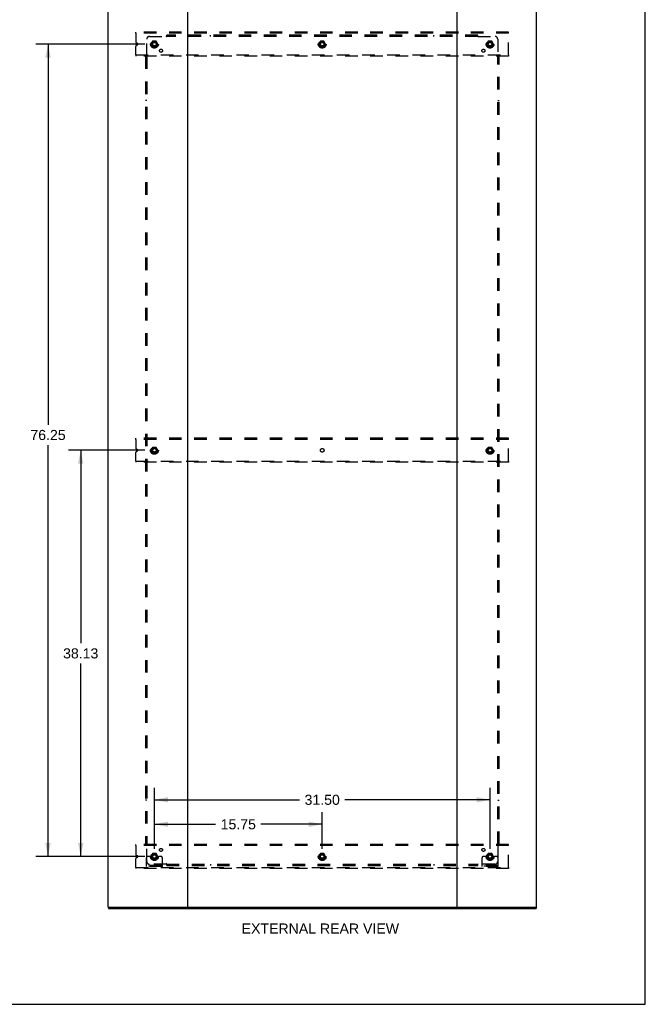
# Model space of a CAD drawing. Header units: inches. Extents: x 0 to 215, y 0 to 139.
# Tile 101 of 103: x 156 to 215, y 0 to 92. Entities that reach past the tile are written whole.
import ezdxf

# ---------------------------------------------------------------- set-up
doc = ezdxf.new("R2010")
doc.units = ezdxf.units.IN
doc.header["$LTSCALE"] = 11.804375
doc.header["$MEASUREMENT"] = 0
doc.linetypes.add('DOT', pattern=[0.2, 0.1, -0.1])
doc.linetypes.add('HIDDEN', pattern=[0.2, 0.1, -0.1])
doc.layers.get('0').update_dxf_attribs({"linetype": 'CONTINUOUS'})
for name, color, linetype in [('DEFAULT_2', 8, 'HIDDEN'), ('DIMENSIONS', 7, 'CONTINUOUS'), ('SUBPANEL', 7, 'CONTINUOUS')]:
    doc.layers.add(name, color=color, linetype=linetype)
doc.styles.get("Standard").update_dxf_attribs({"font": 'arial.ttf'})
doc.dimstyles.new('DIMSTYLE_1', dxfattribs={"dimtxt": 0.946875, "dimasz": 1.2625, "dimexe": 0.09, "dimexo": 0.07, "dimgap": 0.0375, "dimtad": 0, "dimtih": 1, "dimtoh": 1, "dimzin": 4, "dimdsep": 46, "dimtxsty": 'Standard', "dimblk": '_FILLED', "dimblk1": '_FILLED', "dimblk2": '_FILLED', "dimcen": 0.09, "dimadec": 3, "dimazin": 1, "dimtfac": 1, "dimtdec": 3, "dimtofl": 0, "dimtmove": 0, "dimatfit": 3, "dimldrblk": '_FILLED', "dimfxl": 0, "dimtolj": 1, "dimtzin": 4, "dimarcsym": 0})

# ---------------------------------------------------------------- blocks, each defined once
blk = doc.blocks.new('_FILLED')
at = {"color": 0, "linetype": 'ByBlock'}
blk.add_solid([(0, 0), (-1, 0.2), (-1, -0.2)], dxfattribs=at)
blk = doc.blocks.new('*D3')
at = {"layer": 'DIMENSIONS', "color": 2, "linetype": 'Continuous'}
for p, q in [((168.55, 14.595), (168.55, 18.036)), ((184.3, 14.595), (184.3, 18.036)), ((168.55, 16.9), (174.297, 16.9)), ((184.3, 16.9), (178.553, 16.9))]:
    blk.add_line(p, q, dxfattribs=at)
at = {"layer": 'DIMENSIONS', "color": 2, "linetype": 'Continuous', "xscale": 1.2625, "yscale": 1.2625, "zscale": 1.2625, "rotation": 180}
blk.add_blockref('_FILLED', (168.55, 16.9), dxfattribs=at)
at = {"layer": 'DIMENSIONS', "color": 2, "linetype": 'Continuous', "xscale": 1.2625, "yscale": 1.2625, "zscale": 1.2625}
blk.add_blockref('_FILLED', (184.3, 16.9), dxfattribs=at)
at = {"layer": 'DIMENSIONS', "color": 2, "linetype": 'Continuous', "insert": (176.425, 17.373), "char_height": 0.9469, "width": 3.30878, "attachment_point": 2, "line_spacing_factor": 0.9}
blk.add_mtext('15.75', dxfattribs=at)
blk = doc.blocks.new('*D4')
at = {"layer": 'DIMENSIONS', "color": 2, "linetype": 'Continuous'}
for p, q in [((167.666, 90.126), (157.429, 90.126)), ((158.566, 90.126), (158.566, 54.383)), ((158.566, 13.876), (158.566, 52.489)), ((167.666, 13.876), (157.429, 13.876))]:
    blk.add_line(p, q, dxfattribs=at)
at = {"layer": 'DIMENSIONS', "color": 2, "linetype": 'Continuous', "xscale": 1.2625, "yscale": 1.2625, "zscale": 1.2625}
for p, rotation in [((158.566, 90.126), 90), ((158.566, 13.876), 270)]:
    blk.add_blockref('_FILLED', p, dxfattribs=dict(at, rotation=rotation))
at = {"layer": 'DIMENSIONS', "color": 2, "linetype": 'Continuous', "insert": (158.566, 53.91), "char_height": 0.9469, "width": 3.30878, "attachment_point": 2, "line_spacing_factor": 0.9}
blk.add_mtext('76.25', dxfattribs=at)
blk = doc.blocks.new('*D5')
at = {"layer": 'DIMENSIONS', "color": 2, "linetype": 'Continuous'}
for p, q in [((168.55, 14.595), (168.55, 20.333)), ((200.05, 14.595), (200.05, 20.333)), ((168.55, 19.197), (182.172, 19.197)), ((200.05, 19.197), (186.428, 19.197))]:
    blk.add_line(p, q, dxfattribs=at)
at = {"layer": 'DIMENSIONS', "color": 2, "linetype": 'Continuous', "xscale": 1.2625, "yscale": 1.2625, "zscale": 1.2625, "rotation": 180}
blk.add_blockref('_FILLED', (168.55, 19.197), dxfattribs=at)
at = {"layer": 'DIMENSIONS', "color": 2, "linetype": 'Continuous', "xscale": 1.2625, "yscale": 1.2625, "zscale": 1.2625}
blk.add_blockref('_FILLED', (200.05, 19.197), dxfattribs=at)
at = {"layer": 'DIMENSIONS', "color": 2, "linetype": 'Continuous', "insert": (184.3, 19.67), "char_height": 0.9469, "width": 3.30878, "attachment_point": 2, "line_spacing_factor": 0.9}
blk.add_mtext('31.50', dxfattribs=at)
blk = doc.blocks.new('*D6')
at = {"layer": 'DIMENSIONS', "color": 2, "linetype": 'Continuous'}
for p, q in [((167.666, 52.001), (160.498, 52.001)), ((161.635, 52.001), (161.635, 33.885)), ((161.635, 13.876), (161.635, 31.991)), ((167.666, 13.876), (160.498, 13.876))]:
    blk.add_line(p, q, dxfattribs=at)
at = {"layer": 'DIMENSIONS', "color": 2, "linetype": 'Continuous', "xscale": 1.2625, "yscale": 1.2625, "zscale": 1.2625}
for p, rotation in [((161.635, 52.001), 90), ((161.635, 13.876), 270)]:
    blk.add_blockref('_FILLED', p, dxfattribs=dict(at, rotation=rotation))
at = {"layer": 'DIMENSIONS', "color": 2, "linetype": 'Continuous', "insert": (161.635, 33.412), "char_height": 0.9469, "width": 3.30878, "attachment_point": 2, "line_spacing_factor": 0.9}
blk.add_mtext('38.13', dxfattribs=at)

msp = doc.modelspace()

# ---------------------------------------------------------------- linework, layer by layer
at = {"color": 7, "linetype": 'Continuous'}
for p, q in [((214.625, 0), (214.625, 138.875)), ((164.227, 9.105), (164.227, 9.001)), ((164.236, 9.105), (164.265, 9.105)), ((171.635, 9.105), (196.965, 9.105)), ((204.335, 9.105), (204.364, 9.105)), ((204.373, 9.105), (204.373, 9.001)), ((0, 0), (214.625, 0))]:
    msp.add_line(p, q, dxfattribs=at)
at = {"color": 3, "linetype": 'Continuous'}
for p, q in [((164.175, 94.897), (164.175, 9.105)), ((171.675, 9.145), (171.675, 94.857)), ((196.925, 94.857), (196.925, 9.145)), ((204.425, 9.105), (204.425, 94.897)), ((164.236, 9.105), (164.175, 9.105)), ((164.227, 9.001), (204.373, 9.001)), ((164.265, 9.105), (171.635, 9.105)), ((196.965, 9.105), (204.335, 9.105)), ((204.364, 9.105), (204.425, 9.105))]:
    msp.add_line(p, q, dxfattribs=at)
for centre, start, end in [((171.635, 9.145), 270, 360), ((196.965, 9.145), 180, 270)]:
    msp.add_arc(centre, 0.04, start, end, dxfattribs=at)
at = {"color": 7, "linetype": 'Continuous'}
for centre, start, end in [((171.715, 9.145), 180, 270), ((196.885, 9.145), 270, 360)]:
    msp.add_arc(centre, 0.04, start, end, dxfattribs=at)
at = {"layer": 'DEFAULT_2', "color": 8, "linetype": 'HIDDEN'}
for p, q in [((166.8, 91.147), (166.8, 91.251)), ((201.8, 91.251), (166.8, 91.251)), ((166.8, 91.147), (166.8, 90.338)), ((201.8, 91.147), (166.8, 91.147)), ((201.8, 91.147), (201.8, 91.251)), ((201.8, 89.105), (201.8, 91.147)), ((166.8, 89.105), (166.8, 89.914)), ((166.971, 90.184), (166.877, 90.223)), ((166.877, 90.029), (166.971, 90.068)), ((168.387, 90.398), (168.232, 90.131)), ((168.232, 90.121), (168.387, 89.853)), ((168.704, 90.403), (168.396, 90.403)), ((168.704, 89.848), (168.396, 89.848)), ((168.868, 90.131), (168.713, 90.398)), ((168.713, 89.853), (168.868, 90.121)), ((184.137, 90.398), (183.982, 90.131)), ((183.982, 90.121), (184.137, 89.853)), ((184.454, 90.403), (184.146, 90.403)), ((184.454, 89.848), (184.146, 89.848)), ((184.618, 90.131), (184.463, 90.398)), ((184.463, 89.853), (184.618, 90.121)), ((199.887, 90.398), (199.732, 90.131)), ((199.732, 90.121), (199.887, 89.853)), ((200.204, 90.403), (199.896, 90.403)), ((200.204, 89.848), (199.896, 89.848)), ((200.368, 90.131), (200.213, 90.398)), ((200.213, 89.853), (200.368, 90.121)), ((166.8, 89.105), (166.8, 89.001)), ((166.8, 89.105), (201.8, 89.105)), ((201.8, 89.001), (166.8, 89.001)), ((201.8, 89.105), (201.8, 89.001)), ((166.8, 53.022), (166.8, 53.126)), ((201.8, 53.126), (166.8, 53.126)), ((166.8, 53.022), (166.8, 52.213)), ((201.8, 53.022), (166.8, 53.022)), ((201.8, 53.022), (201.8, 53.126)), ((201.8, 50.98), (201.8, 53.022)), ((166.8, 50.98), (166.8, 51.789)), ((166.971, 52.059), (166.877, 52.098)), ((166.877, 51.904), (166.971, 51.943)), ((168.387, 52.273), (168.232, 52.006)), ((168.232, 51.996), (168.387, 51.728)), ((168.704, 52.278), (168.396, 52.278)), ((168.868, 52.006), (168.713, 52.273)), ((168.713, 51.728), (168.868, 51.996)), ((199.887, 52.273), (199.732, 52.006)), ((199.732, 51.996), (199.887, 51.728)), ((200.204, 52.278), (199.896, 52.278)), ((200.368, 52.006), (200.213, 52.273)), ((200.213, 51.728), (200.368, 51.996)), ((166.8, 50.98), (166.8, 50.876)), ((166.8, 50.98), (201.8, 50.98)), ((201.8, 50.876), (166.8, 50.876)), ((168.704, 51.723), (168.396, 51.723)), ((200.204, 51.723), (199.896, 51.723)), ((201.8, 50.98), (201.8, 50.876)), ((201.8, 15.001), (166.8, 15.001)), ((166.8, 14.897), (166.8, 15.001)), ((201.8, 14.897), (166.8, 14.897)), ((166.8, 14.897), (166.8, 14.088)), ((201.8, 14.897), (201.8, 15.001)), ((201.8, 12.855), (201.8, 14.897)), ((166.971, 13.934), (166.877, 13.973)), ((168.014, 13.876), (167.925, 13.876)), ((168.136, 13.876), (168.014, 13.876)), ((168.375, 13.876), (168.136, 13.876)), ((168.387, 14.148), (168.232, 13.881)), ((168.232, 13.871), (168.387, 13.603)), ((168.704, 14.153), (168.396, 14.153)), ((168.868, 13.881), (168.713, 14.148)), ((168.713, 13.603), (168.868, 13.871)), ((168.725, 13.876), (168.964, 13.876)), ((169.086, 13.876), (168.964, 13.876)), ((169.175, 13.876), (169.086, 13.876)), ((184.137, 14.148), (183.982, 13.881)), ((183.982, 13.871), (184.137, 13.603)), ((184.454, 14.153), (184.146, 14.153)), ((184.618, 13.881), (184.463, 14.148)), ((184.463, 13.603), (184.618, 13.871)), ((199.514, 13.876), (199.425, 13.876)), ((199.636, 13.876), (199.514, 13.876)), ((199.875, 13.876), (199.636, 13.876)), ((199.887, 14.148), (199.732, 13.881)), ((199.732, 13.871), (199.887, 13.603)), ((200.204, 14.153), (199.896, 14.153)), ((200.368, 13.881), (200.213, 14.148)), ((200.213, 13.603), (200.368, 13.871)), ((200.225, 13.876), (200.464, 13.876)), ((200.586, 13.876), (200.464, 13.876)), ((200.675, 13.876), (200.586, 13.876)), ((166.8, 12.855), (166.8, 13.664)), ((166.877, 13.779), (166.971, 13.818)), ((167.8, 12.928), (167.8, 13.751)), ((169.3, 13.032), (167.8, 13.032)), ((168.047, 12.928), (168.047, 13.032)), ((168.303, 12.928), (168.303, 13.032)), ((168.704, 13.598), (168.396, 13.598)), ((168.797, 12.928), (168.797, 13.032)), ((169.053, 12.928), (169.053, 13.032)), ((169.3, 12.928), (169.3, 13.751)), ((184.454, 13.598), (184.146, 13.598)), ((199.3, 12.928), (199.3, 13.751)), ((200.8, 13.032), (199.3, 13.032)), ((199.547, 12.928), (199.547, 13.032)), ((199.803, 12.928), (199.803, 13.032)), ((200.204, 13.598), (199.896, 13.598)), ((200.297, 12.928), (200.297, 13.032)), ((200.553, 12.928), (200.553, 13.032)), ((200.8, 12.928), (200.8, 13.751)), ((166.8, 12.855), (201.8, 12.855)), ((166.8, 12.855), (166.8, 12.751)), ((201.8, 12.751), (166.8, 12.751)), ((169.3, 12.928), (167.8, 12.928)), ((200.8, 12.928), (199.3, 12.928)), ((201.8, 12.855), (201.8, 12.751))]:
    msp.add_line(p, q, dxfattribs=at)
for centre, radius in [((168.55, 90.126), 0.372), ((168.55, 90.126), 0.356), ((168.55, 90.126), 0.312), ((168.55, 90.126), 0.204), ((168.55, 90.126), 0.188), ((168.55, 90.126), 0.183), ((168.55, 90.126), 0.165), ((184.3, 90.126), 0.372), ((184.3, 90.126), 0.356), ((184.3, 90.126), 0.312), ((184.3, 90.126), 0.204), ((184.3, 90.126), 0.188), ((184.3, 90.126), 0.183), ((184.3, 90.126), 0.165), ((200.05, 90.126), 0.372), ((200.05, 90.126), 0.356), ((200.05, 90.126), 0.312), ((200.05, 90.126), 0.204), ((200.05, 90.126), 0.188), ((200.05, 90.126), 0.183), ((200.05, 90.126), 0.165), ((168.55, 52.001), 0.372), ((168.55, 52.001), 0.356), ((168.55, 52.001), 0.312), ((168.55, 52.001), 0.204), ((168.55, 52.001), 0.188), ((168.55, 52.001), 0.183), ((168.55, 52.001), 0.165), ((200.05, 52.001), 0.372), ((200.05, 52.001), 0.356), ((200.05, 52.001), 0.312), ((200.05, 52.001), 0.204), ((200.05, 52.001), 0.188), ((200.05, 52.001), 0.183), ((200.05, 52.001), 0.165), ((168.55, 13.876), 0.372), ((168.55, 13.876), 0.356), ((168.55, 13.876), 0.312), ((168.55, 13.876), 0.204), ((168.55, 13.876), 0.188), ((168.55, 13.876), 0.183), ((168.55, 13.876), 0.165), ((184.3, 13.876), 0.372), ((184.3, 13.876), 0.356), ((184.3, 13.876), 0.312), ((184.3, 13.876), 0.204), ((184.3, 13.876), 0.188), ((184.3, 13.876), 0.183), ((184.3, 13.876), 0.165), ((200.05, 13.876), 0.372), ((200.05, 13.876), 0.356), ((200.05, 13.876), 0.312), ((200.05, 13.876), 0.204), ((200.05, 13.876), 0.188), ((200.05, 13.876), 0.183), ((200.05, 13.876), 0.165)]:
    msp.add_circle(centre, radius, dxfattribs=at)
at = {"layer": 'DEFAULT_2', "color": 8, "linetype": 'DOT'}
for centre in [(168.55, 90.126), (184.3, 90.126), (200.05, 90.126), (168.55, 52.001), (184.3, 52.001), (200.05, 52.001), (168.55, 13.876), (184.3, 13.876), (200.05, 13.876)]:
    msp.add_circle(centre, 0.17, dxfattribs=at)
at = {"layer": 'DEFAULT_2', "color": 8, "linetype": 'HIDDEN'}
for centre, radius, start, end in [((166.925, 90.338), 0.125, 180, 247.5), ((166.925, 89.914), 0.125, 112.5, 180), ((166.948, 90.126), 0.0625, 292.5, 67.5), ((168.241, 90.126), 0.01, 150.01268, 209.98829), ((168.396, 90.393), 0.01, 90.01235, 149.98915), ((168.396, 89.858), 0.01, 210.01204, 269.98872), ((168.704, 90.393), 0.01, 30.01204, 89.98872), ((168.704, 89.858), 0.01, 270.01235, 329.98915), ((168.859, 90.126), 0.01, 330.01268, 29.98829), ((183.991, 90.126), 0.01, 150.01268, 209.98829), ((184.146, 90.393), 0.01, 90.01235, 149.98915), ((184.146, 89.858), 0.01, 210.01204, 269.98872), ((184.454, 90.393), 0.01, 30.01204, 89.98872), ((184.454, 89.858), 0.01, 270.01235, 329.98915), ((184.609, 90.126), 0.01, 330.01268, 29.98829), ((199.741, 90.126), 0.01, 150.01268, 209.98829), ((199.896, 90.393), 0.01, 90.01235, 149.98915), ((199.896, 89.858), 0.01, 210.01204, 269.98872), ((200.204, 90.393), 0.01, 30.01204, 89.98872), ((200.204, 89.858), 0.01, 270.01235, 329.98915), ((200.359, 90.126), 0.01, 330.01268, 29.98829), ((166.925, 52.213), 0.125, 180, 247.5), ((166.925, 51.789), 0.125, 112.5, 180), ((166.948, 52.001), 0.0625, 292.5, 67.5), ((168.241, 52.001), 0.01, 150.01268, 209.98829), ((168.396, 52.268), 0.01, 90.01235, 149.98915), ((168.704, 52.268), 0.01, 30.01204, 89.98872), ((168.859, 52.001), 0.01, 330.01268, 29.98829), ((199.741, 52.001), 0.01, 150.01268, 209.98829), ((199.896, 52.268), 0.01, 90.01235, 149.98915), ((200.204, 52.268), 0.01, 30.01204, 89.98872), ((200.359, 52.001), 0.01, 330.01268, 29.98829), ((168.396, 51.733), 0.01, 210.01204, 269.98872), ((168.704, 51.733), 0.01, 270.01235, 329.98915), ((199.896, 51.733), 0.01, 210.01204, 269.98872), ((200.204, 51.733), 0.01, 270.01235, 329.98915), ((166.925, 14.088), 0.125, 180, 247.5), ((166.948, 13.876), 0.0625, 292.5, 67.5), ((167.925, 13.751), 0.125, 90, 180), ((168.241, 13.876), 0.01, 150.01268, 209.98829), ((168.55, 13.876), 0.175, 180, 360), ((168.396, 14.143), 0.01, 90.01235, 149.98915), ((168.704, 14.143), 0.01, 30.01204, 89.98872), ((168.859, 13.876), 0.01, 330.01268, 29.98829), ((169.175, 13.751), 0.125, 0, 90), ((183.991, 13.876), 0.01, 150.01268, 209.98829), ((184.146, 14.143), 0.01, 90.01235, 149.98915), ((184.454, 14.143), 0.01, 30.01204, 89.98872), ((184.609, 13.876), 0.01, 330.01268, 29.98829), ((199.425, 13.751), 0.125, 90, 180), ((199.741, 13.876), 0.01, 150.01268, 209.98829), ((200.05, 13.876), 0.175, 180, 360), ((199.896, 14.143), 0.01, 90.01235, 149.98915), ((200.204, 14.143), 0.01, 30.01204, 89.98872), ((200.359, 13.876), 0.01, 330.01268, 29.98829), ((200.675, 13.751), 0.125, 0, 90), ((166.925, 13.664), 0.125, 112.5, 180), ((168.396, 13.608), 0.01, 210.01204, 269.98872), ((168.704, 13.608), 0.01, 270.01235, 329.98915), ((184.146, 13.608), 0.01, 210.01204, 269.98872), ((184.454, 13.608), 0.01, 270.01235, 329.98915), ((199.896, 13.608), 0.01, 210.01204, 269.98872), ((200.204, 13.608), 0.01, 270.01235, 329.98915)]:
    msp.add_arc(centre, radius, start, end, dxfattribs=at)
at = {"layer": 'SUBPANEL', "color": 8, "linetype": 'HIDDEN'}
for p, q in [((167.831, 89.005), (167.831, 90.595)), ((168.081, 90.845), (169.671, 90.845)), ((169.689, 90.863), (169.683, 90.857)), ((169.706, 90.804), (169.706, 90.97)), ((198.894, 90.97), (169.706, 90.97)), ((198.894, 90.845), (169.706, 90.845)), ((173.831, 90.845), (173.831, 90.97)), ((194.769, 90.845), (194.769, 90.97)), ((198.894, 90.804), (198.894, 90.97)), ((198.929, 90.845), (200.519, 90.845)), ((200.769, 90.595), (200.769, 89.005)), ((167.706, 88.97), (167.706, 15.032)), ((167.706, 88.97), (167.872, 88.97)), ((167.831, 88.97), (167.831, 15.032)), ((200.728, 88.97), (200.894, 88.97)), ((200.769, 15.032), (200.769, 88.97)), ((200.787, 88.987), (200.781, 88.993)), ((200.894, 15.032), (200.894, 88.97)), ((167.831, 84.845), (167.706, 84.845)), ((200.769, 84.845), (200.894, 84.845)), ((167.831, 19.157), (167.706, 19.157)), ((200.769, 19.157), (200.894, 19.157)), ((167.706, 15.032), (167.872, 15.032)), ((167.813, 15.015), (167.819, 15.009)), ((167.831, 13.407), (167.831, 14.997)), ((200.728, 15.032), (200.894, 15.032)), ((200.769, 14.997), (200.769, 13.407)), ((169.671, 13.157), (168.081, 13.157)), ((169.706, 13.032), (169.706, 13.198)), ((169.706, 13.157), (198.894, 13.157)), ((169.706, 13.032), (198.894, 13.032)), ((173.831, 13.157), (173.831, 13.032)), ((194.769, 13.157), (194.769, 13.032)), ((198.894, 13.032), (198.894, 13.198)), ((198.911, 13.138), (198.917, 13.145)), ((200.519, 13.157), (198.929, 13.157))]:
    msp.add_line(p, q, dxfattribs=at)
for points in [[(169.683, 90.857), (169.681, 90.855), (169.679, 90.853), (169.677, 90.851), (169.676, 90.849), (169.674, 90.848), (169.672, 90.846), (169.671, 90.845)], [(169.684, 90.825), (169.681, 90.83), (169.68, 90.832), (169.678, 90.835), (169.677, 90.837), (169.675, 90.839), (169.674, 90.841), (169.672, 90.843), (169.671, 90.845)], [(169.706, 90.804), (169.704, 90.804), (169.703, 90.805), (169.701, 90.806), (169.7, 90.807), (169.698, 90.808), (169.696, 90.809), (169.695, 90.811), (169.693, 90.812), (169.692, 90.814), (169.691, 90.815), (169.689, 90.817), (169.688, 90.819), (169.687, 90.821), (169.685, 90.823), (169.684, 90.825)], [(169.706, 90.883), (169.705, 90.881), (169.703, 90.879), (169.702, 90.877), (169.7, 90.875), (169.698, 90.873), (169.697, 90.871), (169.695, 90.87), (169.694, 90.868), (169.692, 90.866), (169.691, 90.865), (169.689, 90.863)], [(198.894, 90.883), (198.895, 90.881), (198.897, 90.879), (198.899, 90.877), (198.9, 90.875), (198.902, 90.873), (198.903, 90.871), (198.905, 90.87), (198.906, 90.868), (198.908, 90.866), (198.909, 90.865), (198.911, 90.863)], [(198.894, 90.804), (198.896, 90.804), (198.897, 90.805), (198.899, 90.806), (198.901, 90.807), (198.902, 90.808), (198.904, 90.809), (198.905, 90.811), (198.907, 90.812), (198.908, 90.814), (198.91, 90.815), (198.911, 90.817), (198.912, 90.819), (198.914, 90.821), (198.915, 90.823), (198.916, 90.825), (198.919, 90.83)], [(198.911, 90.863), (198.917, 90.857), (198.919, 90.855), (198.921, 90.853), (198.923, 90.851), (198.925, 90.849), (198.926, 90.848), (198.928, 90.846), (198.929, 90.845)], [(198.919, 90.83), (198.92, 90.832), (198.922, 90.835), (198.923, 90.837), (198.925, 90.839), (198.926, 90.841), (198.928, 90.843), (198.929, 90.845)], [(167.793, 88.97), (167.795, 88.971), (167.797, 88.973), (167.799, 88.974), (167.801, 88.976), (167.803, 88.977), (167.805, 88.979), (167.806, 88.981), (167.808, 88.982), (167.81, 88.984), (167.811, 88.985), (167.813, 88.987)], [(167.813, 88.987), (167.819, 88.993), (167.821, 88.995), (167.823, 88.997), (167.825, 88.999), (167.826, 89), (167.828, 89.002), (167.83, 89.004), (167.831, 89.005)], [(167.846, 88.995), (167.844, 88.996), (167.841, 88.998), (167.839, 88.999), (167.837, 89.001), (167.835, 89.002), (167.833, 89.004), (167.831, 89.005)], [(167.872, 88.97), (167.871, 88.971), (167.871, 88.973), (167.87, 88.975), (167.869, 88.976), (167.868, 88.978), (167.867, 88.979), (167.865, 88.981), (167.864, 88.983), (167.862, 88.984), (167.861, 88.985), (167.859, 88.987), (167.857, 88.988), (167.855, 88.989), (167.853, 88.991), (167.851, 88.992), (167.846, 88.995)], [(200.728, 88.97), (200.729, 88.971), (200.729, 88.973), (200.73, 88.975), (200.731, 88.976), (200.732, 88.978), (200.733, 88.979), (200.735, 88.981), (200.736, 88.983), (200.738, 88.984), (200.74, 88.985), (200.741, 88.987), (200.743, 88.988), (200.745, 88.989), (200.747, 88.991), (200.749, 88.992)], [(200.749, 88.992), (200.754, 88.995), (200.756, 88.996), (200.759, 88.998), (200.761, 88.999), (200.763, 89.001), (200.765, 89.002), (200.767, 89.004), (200.769, 89.005)], [(200.781, 88.993), (200.779, 88.995), (200.777, 88.997), (200.775, 88.999), (200.774, 89), (200.772, 89.002), (200.77, 89.004), (200.769, 89.005)], [(200.807, 88.97), (200.805, 88.971), (200.803, 88.973), (200.801, 88.974), (200.799, 88.976), (200.797, 88.977), (200.795, 88.979), (200.794, 88.981), (200.792, 88.982), (200.791, 88.984), (200.789, 88.985), (200.787, 88.987)], [(167.793, 15.032), (167.795, 15.03), (167.797, 15.029), (167.799, 15.027), (167.801, 15.026), (167.803, 15.024), (167.805, 15.023), (167.806, 15.021), (167.808, 15.02), (167.81, 15.018), (167.811, 15.017), (167.813, 15.015)], [(167.819, 15.009), (167.821, 15.007), (167.823, 15.005), (167.825, 15.003), (167.826, 15.001), (167.828, 15), (167.83, 14.998), (167.831, 14.997)], [(167.851, 15.01), (167.846, 15.007), (167.844, 15.005), (167.841, 15.004), (167.839, 15.003), (167.837, 15.001), (167.835, 15), (167.833, 14.998), (167.831, 14.997)], [(167.872, 15.032), (167.871, 15.03), (167.871, 15.029), (167.87, 15.027), (167.869, 15.025), (167.868, 15.024), (167.867, 15.022), (167.865, 15.021), (167.864, 15.019), (167.862, 15.018), (167.861, 15.016), (167.859, 15.015), (167.857, 15.014), (167.855, 15.012), (167.853, 15.011), (167.851, 15.01)], [(200.728, 15.032), (200.729, 15.03), (200.729, 15.029), (200.73, 15.027), (200.731, 15.025), (200.732, 15.024), (200.733, 15.022), (200.735, 15.021), (200.736, 15.019), (200.738, 15.018), (200.74, 15.016), (200.741, 15.015), (200.743, 15.014), (200.745, 15.012), (200.747, 15.011), (200.749, 15.01), (200.754, 15.007)], [(200.754, 15.007), (200.756, 15.005), (200.759, 15.004), (200.761, 15.003), (200.763, 15.001), (200.765, 15), (200.767, 14.998), (200.769, 14.997)], [(200.787, 15.015), (200.781, 15.009), (200.779, 15.007), (200.777, 15.005), (200.775, 15.003), (200.774, 15.001), (200.772, 15), (200.77, 14.998), (200.769, 14.997)], [(200.807, 15.032), (200.805, 15.03), (200.803, 15.029), (200.801, 15.027), (200.799, 15.026), (200.797, 15.024), (200.795, 15.023), (200.794, 15.021), (200.792, 15.02), (200.791, 15.018), (200.789, 15.017), (200.787, 15.015)], [(169.681, 13.172), (169.68, 13.169), (169.678, 13.167), (169.677, 13.165), (169.675, 13.163), (169.674, 13.161), (169.672, 13.159), (169.671, 13.157)], [(169.689, 13.138), (169.683, 13.145), (169.681, 13.147), (169.679, 13.149), (169.677, 13.15), (169.676, 13.152), (169.674, 13.154), (169.672, 13.156), (169.671, 13.157)], [(169.706, 13.198), (169.704, 13.197), (169.703, 13.197), (169.701, 13.196), (169.7, 13.195), (169.698, 13.194), (169.696, 13.192), (169.695, 13.191), (169.693, 13.19), (169.692, 13.188), (169.691, 13.186), (169.689, 13.185), (169.688, 13.183), (169.687, 13.181), (169.685, 13.179), (169.684, 13.176), (169.681, 13.172)], [(169.706, 13.119), (169.705, 13.121), (169.703, 13.123), (169.702, 13.125), (169.7, 13.127), (169.698, 13.129), (169.697, 13.13), (169.695, 13.132), (169.694, 13.134), (169.692, 13.135), (169.691, 13.137), (169.689, 13.138)], [(198.894, 13.198), (198.896, 13.197), (198.897, 13.197), (198.899, 13.196), (198.901, 13.195), (198.902, 13.194), (198.904, 13.192), (198.905, 13.191), (198.907, 13.19), (198.908, 13.188), (198.91, 13.186), (198.911, 13.185), (198.912, 13.183), (198.914, 13.181), (198.915, 13.179), (198.916, 13.176)], [(198.894, 13.119), (198.895, 13.121), (198.897, 13.123), (198.899, 13.125), (198.9, 13.127), (198.902, 13.129), (198.903, 13.13), (198.905, 13.132), (198.906, 13.134), (198.908, 13.135), (198.909, 13.137), (198.911, 13.138)], [(198.916, 13.176), (198.919, 13.172), (198.92, 13.169), (198.922, 13.167), (198.923, 13.165), (198.925, 13.163), (198.926, 13.161), (198.928, 13.159), (198.929, 13.157)], [(198.917, 13.145), (198.919, 13.147), (198.921, 13.149), (198.923, 13.15), (198.925, 13.152), (198.926, 13.154), (198.928, 13.156), (198.929, 13.157)]]:
    msp.add_lwpolyline(points, dxfattribs=at)
for centre, radius in [((168.55, 90.126), 0.25), ((169.169, 89.507), 0.141), ((184.3, 90.126), 0.25), ((199.431, 89.507), 0.141), ((200.05, 90.126), 0.25), ((168.55, 52.001), 0.25), ((200.05, 52.001), 0.25), ((168.55, 13.876), 0.25), ((169.169, 14.495), 0.141), ((184.3, 13.876), 0.25), ((199.431, 14.495), 0.141), ((200.05, 13.876), 0.25)]:
    msp.add_circle(centre, radius, dxfattribs=at)
for centre, start, end in [((168.081, 90.595), 90, 180), ((200.519, 90.595), 0, 90), ((168.081, 13.407), 180, 270), ((200.519, 13.407), 270, 360)]:
    msp.add_arc(centre, 0.25, start, end, dxfattribs=at)

# ---------------------------------------------------------------- texts
at = {"layer": 'DIMENSIONS', "color": 2, "linetype": 'Continuous', "insert": (184.127, 7.585), "char_height": 0.94688, "width": 14.74168, "attachment_point": 2, "line_spacing_factor": 0.9}
msp.add_mtext('EXTERNAL REAR VIEW', dxfattribs=at)

# ---------------------------------------------------------------- dimensions: what is measured, and where the dimension line sits
at = {"layer": 'DIMENSIONS', "color": 2, "linetype": 'Continuous'}
for base, p1, p2, angle, picture, middle in [((158.566, 90.126), (167.736, 13.876), (167.736, 90.126), 90, '*D4', (158.569, 53.431)), ((161.634684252, 13.875841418), (167.736290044, 52.000841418), (167.736290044, 13.875841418), 270, '*D6', (161.632674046, 32.933061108))]:
    dim = msp.add_linear_dim(base=base, p1=p1, p2=p2, angle=angle, dimstyle='DIMSTYLE_1', dxfattribs=at)
    dim.commit()
    dim.dimension.update_dxf_attribs({"geometry": picture, "text_midpoint": middle, "dimtype": 160})
for base, p2, picture, middle in [((200.05, 19.197), (200.05, 14.525), '*D5', (184.298, 19.192)), ((184.3, 16.9), (184.3, 14.525), '*D3', (176.469, 16.894))]:
    dim = msp.add_linear_dim(base=base, p1=(168.55, 14.525), p2=p2, dimstyle='DIMSTYLE_1', dxfattribs=at)
    dim.commit()
    dim.dimension.update_dxf_attribs({"geometry": picture, "text_midpoint": middle, "dimtype": 160})

doc.saveas('drawing.dxf')
